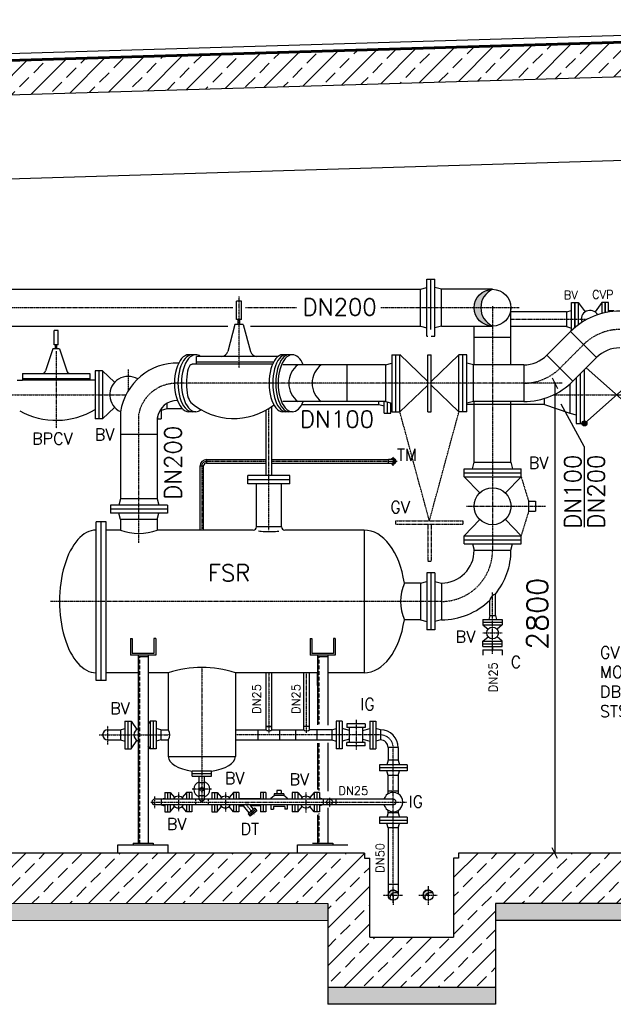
# Model space of a CAD drawing. Header units: millimetres. Extents: x -197187 to 241957296, y -45270 to 70505.
# Tile 104 of 116: x 74916 to 78452, y 8737 to 14603. Entities that reach past the tile are written whole.
import ezdxf
from ezdxf.enums import TextEntityAlignment as Align

# ---------------------------------------------------------------- set-up
doc = ezdxf.new("R2010")
doc.units = ezdxf.units.MM
doc.header["$LTSCALE"] = 0.5
for name, pattern in [('DASHDOT', [1, 0.5, -0.25, 0, -0.25]), ('DOT', [0.25, 0, -0.25]), ('HIDDEN', [0.375, 0.25, -0.125])]:
    doc.linetypes.add(name, pattern=pattern)
for name, color, linetype in [('21', 7, 'Continuous'), ('41', 7, 'Continuous'), ('45', 7, 'Continuous'), ('8', 7, 'Continuous'), ('BEMAßUNG', 7, 'Continuous'), ('Beschriftung', 7, 'Continuous'), ('P-MU025ENTL', 7, 'Continuous'), ('P-MU025ENTLÜ', 7, 'Continuous'), ('P-MU050ENTL', 7, 'Continuous'), ('P-MU100EINL', 7, 'Continuous'), ('P-MU150AUSL', 7, 'Continuous'), ('P-MU150EINL', 7, 'Continuous'), ('P-MU200EINL', 7, 'Continuous'), ('P-MU250AUSL', 7, 'Continuous')]:
    doc.layers.add(name, color=color, linetype=linetype)
doc.styles.add('ROMANS', font='ROMANS', dxfattribs={"height": 0.2})

msp = doc.modelspace()

# ---------------------------------------------------------------- hatches: boundary and pattern name
at = {"lineweight": 5}
h = msp.add_hatch(dxfattribs=at)
h.set_pattern_fill('ANSI33', color=256, scale=25)
h.set_pattern_definition([(45, (102977.92, 14314.77), (-112.2532, 112.2532), []), (45, (103090.18, 14314.77), (-112.2532, 112.2532), [79.375, -39.6875])])
h.paths.add_polyline_path([(81635.78, 14539.136), (81615.789, 14558.536), (70605.838, 14228.238), (70585.847, 14207.638), (70585.847, 14046.9), (70605.838, 14027.5), (70635.78, 14028.398), (70675.78, 14069.598), (70675.78, 14029.598), (81615.789, 14357.798), (81635.78, 14378.398)])
h = msp.add_hatch(dxfattribs=at)
h.set_pattern_fill('ANSI33', color=256, scale=25)
h.set_pattern_definition([(45, (102252.92, 11568.5), (-112.2532, 112.2532), []), (45, (102365.18, 11568.5), (-112.2532, 112.2532), [79.375, -39.6875])])
h.paths.add_polyline_path([(81485.78, 9636.898), (81235.78, 9636.898), (81235.78, 14316.398), (81255.771, 14336.998), (81295.753, 14338.197), (81295.453, 14348.188), (81425.507, 14352.09), (81425.807, 14342.099), (81465.789, 14343.298), (81485.78, 14323.898)])
h.paths.add_polyline_path([(81235.78, 9636.898), (81485.78, 9636.898), (81485.78, 9336.898), (77750.78, 9336.898), (77750.78, 8836.898), (76750.78, 8836.898), (76750.78, 9336.898), (70735.78, 9336.898), (70735.78, 14001.398), (70755.771, 14021.998), (70795.753, 14023.197), (70795.453, 14033.188), (70925.507, 14037.09), (70925.807, 14027.099), (70965.789, 14028.298), (70985.78, 14008.898), (70985.78, 9636.898), (76970.78, 9636.898), (76970.78, 9606.898), (77000.78, 9606.898), (77000.78, 9136.898), (77500.78, 9136.898), (77500.78, 9606.898), (77530.78, 9606.898), (77530.78, 9636.898)])
at = {"layer": 'Beschriftung', "lineweight": 5}
h = msp.add_hatch(dxfattribs=at)
h.set_pattern_fill('BETON_UNBEWEHRT', color=256, scale=200, angle=90, pattern_type=2)
h.set_pattern_definition([(135, (96877.923, 54498.937), (-35.35534, -35.35534), [25, -12.5])])
h.paths.add_polyline_path([(77750.78, 9336.898), (81635.78, 9336.898), (81635.78, 9236.898), (77750.78, 9236.898)])
h.paths.add_polyline_path([(76750.78, 8836.898), (77750.78, 8836.898), (77750.78, 8736.898), (76750.78, 8736.898)])
h.paths.add_polyline_path([(70585.78, 9336.898), (76750.78, 9336.898), (76750.78, 9236.898), (70585.78, 9236.898)])
at = {"layer": 'P-MU050ENTL', "linetype": 'Continuous', "ltscale": 10}
h = msp.add_hatch(color=256, dxfattribs=at)
h.paths.add_polyline_path([(77140.78, 9417.048), (77140.78, 9400.9, -0.23800733), (77167.93, 9400.008, 0.28780619)])
h.paths.add_polyline_path([(77140.78, 9400.9), (77140.78, 9417.048, 0.41421356), (77110.63, 9386.898), (77126.437, 9386.898, -0.1710683)])
h.paths.add_polyline_path([(77126.437, 9386.898), (77110.63, 9386.898, 0.27424639), (77126.322, 9360.441, -0.23109795)])
h.paths.add_polyline_path([(77348.78, 9417.048, 0.41421356), (77318.63, 9386.898), (77334.437, 9386.898, -0.1710683), (77348.78, 9400.9)])
h.paths.add_polyline_path([(77348.78, 9417.048), (77348.78, 9400.9, -0.23800733), (77375.93, 9400.008, 0.28780619)])
h.paths.add_polyline_path([(77334.437, 9386.898), (77318.63, 9386.898, 0.27424639), (77334.322, 9360.441, -0.23109795)])
at = {"layer": 'P-MU200EINL', "linetype": 'Continuous', "ltscale": 10}
h = msp.add_hatch(color=256, dxfattribs=at)
h.dxf.hatch_style = 1
h.paths.add_polyline_path([(77732.78, 12996.448, 0.41421356), (77623.23, 12886.898), (77662.825, 12886.898, -0.29205151)])
h.paths.add_polyline_path([(77662.825, 12886.898), (77623.23, 12886.898, 0.41421356), (77732.78, 12777.348, -0.29205151)])

# ---------------------------------------------------------------- linework, layer by layer
for p, q in [((81630.421, 14602.648), (70585.847, 14271.305)), ((70605.838, 14228.238), (81615.789, 14558.536)), ((80842.28, 14542.334), (70585.847, 14234.641)), ((70585.847, 14232.64), (80842.28, 14540.333)), ((70675.78, 14029.598), (81640.78, 14358.548)), ((70985.78, 13538.898), (81235.78, 13846.398)), ((76970.78, 9636.898), (70985.78, 9636.898)), ((76970.78, 9636.898), (76970.78, 9606.898)), ((81235.78, 9636.898), (77530.78, 9636.898)), ((77530.78, 9636.898), (77530.78, 9606.898)), ((77530.78, 9636.898), (77530.78, 9606.898)), ((76970.78, 9606.898), (77000.78, 9606.898)), ((77000.78, 9136.898), (77000.78, 9606.898)), ((77500.78, 9606.898), (77500.78, 9136.898)), ((77530.78, 9606.898), (77500.78, 9606.898)), ((77530.78, 9606.898), (77500.78, 9606.898)), ((76750.78, 9336.898), (76750.78, 8736.898)), ((81635.78, 9336.898), (77750.78, 9336.898)), ((77750.78, 9336.898), (77750.78, 8736.898)), ((81635.78, 9236.898), (77750.78, 9236.898)), ((77000.78, 9136.898), (77500.78, 9136.898)), ((77750.78, 8836.898), (76750.78, 8836.898)), ((77750.78, 8736.898), (76750.78, 8736.898))]:
    msp.add_line(p, q)
at = {"lineweight": 5}
for p, q in [((76750.78, 9336.898), (70585.78, 9336.898)), ((70585.78, 9236.898), (76750.78, 9236.898))]:
    msp.add_line(p, q, dxfattribs=at)
at = {"layer": '21', "linetype": 'Continuous', "ltscale": 10}
for p, q in [((77341.78, 12716.898), (77346.514, 12716.898)), ((75930.197, 12330.764), (75936.038, 12322.206)), ((75735.33, 12131.898), (75516.23, 12131.898)), ((76028.78, 11982.548), (76028.78, 11961.248)), ((75990.13, 11943.898), (76011.43, 11943.898))]:
    msp.add_line(p, q, dxfattribs=at)
at = {"layer": '21', "linetype": 'DASHDOT', "ltscale": 10}
msp.add_line((76000.78, 11943.898), (76000.78, 11561.898), dxfattribs=at)
at = {"layer": '41', "linetype": 'Continuous', "ltscale": 10}
for p, q in [((77556.514, 12606.898), (77532.514, 12606.898)), ((77580.514, 12606.898), (77556.514, 12606.898)), ((76028.78, 11982.548), (76383.93, 11982.548)), ((76417.63, 11982.548), (77112.78, 11982.548)), ((75990.13, 11561.898), (75990.13, 11943.898)), ((76011.43, 11561.898), (76011.43, 11943.898)), ((76028.78, 11961.248), (76383.93, 11961.248)), ((76417.63, 11961.248), (77112.78, 11961.248)), ((77675.28, 11030.305), (77675.28, 10998.305)), ((75575.78, 10916.898), (75575.78, 10816.898)), ((75575.78, 10916.898), (75585.78, 10916.898)), ((75585.78, 10916.898), (75585.78, 10826.898)), ((75725.78, 10916.898), (75715.78, 10916.898)), ((75715.78, 10916.898), (75715.78, 10826.898)), ((75725.78, 10916.898), (75725.78, 10816.898)), ((76645.78, 10916.898), (76645.78, 10816.898)), ((76645.78, 10916.898), (76655.78, 10916.898)), ((76655.78, 10916.898), (76655.78, 10826.898)), ((76795.78, 10916.898), (76785.78, 10916.898)), ((76785.78, 10916.898), (76785.78, 10826.898)), ((76795.78, 10916.898), (76795.78, 10816.898)), ((75725.78, 10816.898), (75575.78, 10816.898)), ((75715.78, 10826.898), (75585.78, 10826.898)), ((75620.78, 10816.898), (75620.78, 9696.898)), ((75680.78, 10806.898), (75620.78, 10806.898)), ((75680.78, 10816.898), (75680.78, 9696.898)), ((76795.78, 10816.898), (76645.78, 10816.898)), ((76785.78, 10826.898), (76655.78, 10826.898)), ((76690.78, 10816.898), (76690.78, 10401.501)), ((76750.78, 10806.898), (76690.78, 10806.898)), ((76750.78, 10816.898), (76750.78, 10399.26)), ((76690.78, 10636.898), (76690.78, 10711.898)), ((76690.78, 10291.689), (76690.78, 10016.037)), ((76750.78, 10293.93), (76750.78, 10005.952)), ((76017.876, 10127.898), (76058.28, 10127.898)), ((76020.904, 10095.898), (76058.28, 10095.898)), ((76022.418, 10111.898), (76058.28, 10111.898)), ((76058.28, 10095.898), (76058.28, 10127.898)), ((76799.78, 9958.748), (76799.78, 9925.048)), ((76690.78, 9864.764), (76690.78, 9696.898)), ((76750.78, 9907.344), (76750.78, 9696.898)), ((75500.78, 9686.898), (75800.78, 9686.898)), ((75500.78, 9636.898), (75500.78, 9686.898)), ((75590.78, 9696.898), (75710.78, 9696.898)), ((75590.78, 9696.898), (75590.78, 9686.898)), ((75710.78, 9696.898), (75710.78, 9686.898)), ((75800.78, 9636.898), (75800.78, 9686.898)), ((76570.78, 9686.898), (76870.78, 9686.898)), ((76570.78, 9636.898), (76570.78, 9686.898)), ((76660.78, 9696.898), (76780.78, 9696.898)), ((76780.78, 9696.898), (76780.78, 9686.898))]:
    msp.add_line(p, q, dxfattribs=at)
at = {"layer": '41', "linetype": 'DASHDOT', "ltscale": 10}
for p, q in [((76028.78, 11971.898), (76383.93, 11971.898)), ((76417.63, 11971.898), (77164.626, 11971.898)), ((77140.78, 11943.902), (77140.78, 11999.894)), ((75809.307, 10341.898), (75800.78, 10341.898))]:
    msp.add_line(p, q, dxfattribs=at)
at = {"layer": '41', "linetype": 'HIDDEN', "ltscale": 10}
for p, q in [((75628.78, 10806.898), (75628.78, 9696.898)), ((76698.78, 10806.898), (76698.78, 10405.983)), ((76698.78, 10291.689), (76698.78, 10011.554)), ((76698.78, 9873.728), (76698.78, 9696.898))]:
    msp.add_line(p, q, dxfattribs=at)
at = {"layer": '41', "linetype": 'Continuous', "ltscale": 10}
for centre, radius, start, end in [((76028.78, 11943.898), 38.65, 90, 180), ((76028.78, 11943.898), 17.35, 90, 180), ((77762.465, 11134.934), 47.458, 105.691625, 168.6834278)]:
    msp.add_arc(centre, radius, start, end, dxfattribs=at)
at = {"layer": '41', "linetype": 'DASHDOT', "ltscale": 10}
msp.add_arc((76028.78, 11943.898), 28, 90, 180, dxfattribs=at)
at = {"layer": '41', "linetype": 'Continuous', "ltscale": 10}
for centre, end_param in [((76400.78, 10372.048), 3.14159265), ((76624.78, 10372.048), 1.33111947)]:
    msp.add_ellipse(centre, major_axis=(-16.85, 0), ratio=0.30551929, start_param=0, end_param=end_param, dxfattribs=at)
at = {"layer": '45', "linetype": 'Continuous', "ltscale": 10}
for p, q in [((77112.78, 11961.248), (77112.78, 11982.548)), ((77140.78, 11982.548), (77112.78, 11982.548)), ((77112.78, 11961.248), (77140.78, 11961.248))]:
    msp.add_line(p, q, dxfattribs=at)
for radius, start, end in [(16.85, 219.2013438, 140.7986562), (10.65, 270, 90)]:
    msp.add_arc((77140.78, 11971.898), radius, start, end, dxfattribs=at)
at = {"layer": 'BEMAßUNG', "linetype": 'Continuous', "ltscale": 10}
for p, q in [((78088.557, 12468.148), (78119.807, 12405.648)), ((78104.182, 12436.898), (78104.182, 9636.898)), ((78119.807, 9605.648), (78088.557, 9668.148))]:
    msp.add_line(p, q, dxfattribs=at)
at = {"layer": 'P-MU025ENTL', "linetype": 'DASHDOT', "ltscale": 10}
for p, q in [((77732.78, 10825.744), (77732.78, 11189.789)), ((77675.28, 10949.305), (77790.28, 10949.305)), ((76000.78, 10743.114), (76000.78, 9941.898)), ((76400.78, 10711.898), (76400.78, 10352.744)), ((76624.78, 10354.847), (76624.78, 10711.898)), ((75719.78, 9905.549), (75719.78, 9975.863)), ((75860.78, 9999.398), (75860.78, 9887.853)), ((76057.462, 10017.898), (75944.098, 10017.898)), ((76140.78, 9999.398), (76140.78, 9884.398)), ((76620.78, 9999.398), (76620.78, 9879.789)), ((75697.489, 9941.898), (77221.036, 9941.898)), ((76313.326, 9868.742), (76261.951, 9929.969)), ((76761.78, 9967.053), (76761.78, 9912.296))]:
    msp.add_line(p, q, dxfattribs=at)
at = {"layer": 'P-MU025ENTL', "linetype": 'Continuous', "ltscale": 10}
for p, q in [((77749.63, 11052.305), (77749.63, 11180.624)), ((77715.93, 11052.305), (77715.93, 11143.869)), ((77675.28, 11030.305), (77790.28, 11030.305)), ((77715.93, 11052.305), (77710.035, 11030.305)), ((77715.93, 11052.305), (77749.63, 11052.305)), ((77749.63, 11052.305), (77755.525, 11030.305)), ((77790.28, 11030.305), (77790.28, 10998.305)), ((77675.28, 11014.305), (77790.28, 11014.305)), ((77675.28, 10998.305), (77790.28, 10998.305)), ((77675.28, 10998.305), (77706.141, 10972.006)), ((77790.28, 10998.305), (77759.419, 10972.006)), ((77675.28, 10900.305), (77706.141, 10926.604)), ((77790.28, 10900.305), (77759.419, 10926.604)), ((77675.28, 10868.305), (77675.28, 10900.305)), ((77675.28, 10900.305), (77790.28, 10900.305)), ((77675.28, 10884.305), (77790.28, 10884.305)), ((77675.28, 10868.305), (77790.28, 10868.305)), ((77732.78, 10868.305), (77732.78, 10848.305)), ((77790.28, 10868.305), (77790.28, 10900.305)), ((77675.28, 10848.305), (77790.28, 10848.305)), ((77675.28, 10848.305), (77675.28, 10816.305)), ((77790.28, 10848.305), (77790.28, 10816.305)), ((76383.93, 10372.048), (76383.93, 10711.898)), ((76417.63, 10372.048), (76417.63, 10711.898)), ((76607.93, 10372.048), (76607.93, 10711.898)), ((76641.63, 10372.048), (76641.63, 10711.898)), ((76417.63, 10392.898), (76383.93, 10392.898)), ((76383.93, 10392.898), (76417.63, 10392.898)), ((76641.63, 10392.898), (76607.93, 10392.898)), ((75943.28, 10095.898), (76058.28, 10095.898)), ((75983.93, 9958.748), (75983.93, 10095.898)), ((76017.63, 9958.748), (76017.63, 10095.898)), ((76017.63, 10055.898), (75983.93, 10055.898)), ((75779.78, 9999.398), (75811.78, 9999.398)), ((75779.78, 9999.398), (75779.78, 9958.748)), ((75795.78, 9999.398), (75795.78, 9958.748)), ((75811.78, 9999.398), (75838.079, 9968.537)), ((75811.78, 9999.398), (75811.78, 9958.748)), ((75909.78, 9999.398), (75883.481, 9968.537)), ((75941.78, 9999.398), (75909.78, 9999.398)), ((75909.78, 9999.398), (75909.78, 9958.748)), ((75925.78, 9999.398), (75925.78, 9958.748)), ((75941.78, 9999.398), (75941.78, 9958.748)), ((75983.93, 9979.898), (76017.63, 9979.898)), ((76059.78, 9999.398), (76091.78, 9999.398)), ((76059.78, 9999.398), (76059.78, 9958.748)), ((76075.78, 9999.398), (76075.78, 9958.748)), ((76091.78, 9999.398), (76118.079, 9968.537)), ((76091.78, 9999.398), (76091.78, 9958.748)), ((76189.78, 9999.398), (76163.481, 9968.537)), ((76221.78, 9999.398), (76189.78, 9999.398)), ((76189.78, 9999.398), (76189.78, 9958.748)), ((76205.78, 9999.398), (76205.78, 9958.748)), ((76221.78, 9999.398), (76221.78, 9958.748)), ((76381.78, 9999.398), (76349.78, 9999.398)), ((76349.78, 9999.398), (76349.78, 9958.748)), ((76365.78, 9999.398), (76365.78, 9958.748)), ((76381.78, 9999.398), (76381.78, 9958.748)), ((76411.78, 9964.398), (76432.652, 9980.27)), ((76488.908, 9990.27), (76432.652, 9990.27)), ((76432.652, 9990.27), (76432.652, 9980.27)), ((76488.908, 9980.27), (76432.652, 9980.27)), ((76473.908, 10010.27), (76447.652, 10010.27)), ((76447.652, 10010.27), (76447.652, 9990.27)), ((76473.908, 10010.27), (76473.908, 9990.27)), ((76488.908, 9990.27), (76488.908, 9980.27)), ((76509.78, 9964.398), (76488.908, 9980.27)), ((76571.78, 9999.398), (76539.78, 9999.398)), ((76539.78, 9999.398), (76539.78, 9958.748)), ((76555.78, 9999.398), (76555.78, 9958.748)), ((76571.78, 9999.398), (76598.079, 9968.537)), ((76571.78, 9999.398), (76571.78, 9958.748)), ((76669.78, 9999.398), (76643.481, 9968.537)), ((76701.78, 9999.398), (76669.78, 9999.398)), ((76669.78, 9999.398), (76669.78, 9958.748)), ((76685.78, 9999.398), (76685.78, 9958.748)), ((76701.78, 9999.398), (76701.78, 9958.748)), ((77140.78, 9958.748), (75719.78, 9958.748)), ((77140.78, 9925.048), (75719.78, 9925.048)), ((75757.78, 9958.748), (75779.78, 9964.643)), ((75757.78, 9958.748), (75757.78, 9925.048)), ((75757.78, 9925.048), (75779.78, 9919.153)), ((75779.78, 9925.048), (75779.78, 9884.398)), ((75795.78, 9925.048), (75795.78, 9884.398)), ((75811.78, 9925.048), (75811.78, 9884.398)), ((75811.78, 9884.398), (75838.079, 9915.259)), ((75909.78, 9884.398), (75883.481, 9915.259)), ((75909.78, 9925.048), (75909.78, 9884.398)), ((75925.78, 9925.048), (75925.78, 9884.398)), ((75941.78, 9925.048), (75941.78, 9884.398)), ((76059.78, 9925.048), (76059.78, 9884.398)), ((76075.78, 9925.048), (76075.78, 9884.398)), ((76091.78, 9925.048), (76091.78, 9884.398)), ((76091.78, 9884.398), (76118.079, 9915.259)), ((76189.78, 9884.398), (76163.481, 9915.259)), ((76189.78, 9925.048), (76189.78, 9884.398)), ((76205.78, 9925.048), (76205.78, 9884.398)), ((76221.78, 9963.748), (76349.78, 9963.748)), ((76221.78, 9925.048), (76221.78, 9884.398)), ((76221.78, 9920.048), (76248.279, 9920.048)), ((76283.56, 9878.002), (76248.279, 9920.048)), ((76349.78, 9920.048), (76292.271, 9920.048)), ((76309.375, 9899.664), (76292.271, 9920.048)), ((76349.78, 9925.048), (76349.78, 9884.398)), ((76365.78, 9925.048), (76365.78, 9884.398)), ((76381.78, 9925.048), (76381.78, 9884.398)), ((76411.78, 9964.398), (76411.78, 9958.748)), ((76411.78, 9925.048), (76411.78, 9899.398)), ((76494.78, 9914.398), (76426.78, 9914.398)), ((76426.78, 9914.398), (76426.78, 9899.398)), ((76494.78, 9914.398), (76494.78, 9899.398)), ((76509.78, 9964.398), (76509.78, 9958.748)), ((76509.78, 9925.048), (76509.78, 9899.398)), ((76539.78, 9925.048), (76539.78, 9884.398)), ((76555.78, 9925.048), (76555.78, 9884.398)), ((76571.78, 9925.048), (76571.78, 9884.398)), ((76571.78, 9884.398), (76598.079, 9915.259)), ((76669.78, 9884.398), (76643.481, 9915.259)), ((76669.78, 9925.048), (76669.78, 9884.398)), ((76685.78, 9925.048), (76685.78, 9884.398)), ((76723.78, 9958.748), (76701.78, 9964.643)), ((76723.78, 9925.048), (76701.78, 9919.153)), ((76701.78, 9925.048), (76701.78, 9884.398)), ((76723.78, 9958.748), (76723.78, 9925.048)), ((75779.78, 9884.398), (75811.78, 9884.398)), ((75941.78, 9884.398), (75909.78, 9884.398)), ((76059.78, 9884.398), (76091.78, 9884.398)), ((76221.78, 9884.398), (76189.78, 9884.398)), ((76316.268, 9905.448), (76276.667, 9872.219)), ((76276.667, 9872.219), (76289.523, 9856.898)), ((76322.696, 9897.787), (76283.095, 9864.558)), ((76329.124, 9890.127), (76289.523, 9856.898)), ((76316.268, 9905.448), (76329.124, 9890.127)), ((76381.78, 9884.398), (76349.78, 9884.398)), ((76411.78, 9899.398), (76426.78, 9899.398)), ((76509.78, 9899.398), (76494.78, 9899.398)), ((76571.78, 9884.398), (76539.78, 9884.398)), ((76701.78, 9884.398), (76669.78, 9884.398))]:
    msp.add_line(p, q, dxfattribs=at)
msp.add_circle((77732.78, 10949.305), 35, dxfattribs=at)
at = {"layer": 'P-MU025ENTL', "linetype": 'DASHDOT', "ltscale": 10}
msp.add_circle((76761.78, 9941.898), 16.85, dxfattribs=at)
at = {"layer": 'P-MU025ENTL', "linetype": 'Continuous', "ltscale": 10}
for centre, radius, start, end in [((76000.78, 10017.898), 47.5, 110.7773169, 249.2226831), ((76000.78, 10017.898), 47.5, 290.7773169, 69.2226831), ((75860.78, 9941.898), 35, 28.7787472, 151.2212528), ((76140.78, 9941.898), 35, 28.7787472, 151.2212528), ((76620.78, 9941.898), 35, 28.7787472, 151.2212528), ((77140.868, 9941.898), 57.5, 90.0877861, 162.9597472), ((77140.868, 9941.898), 57.5, 269.9122139, 90.0877861), ((75719.78, 9941.898), 16.85, 90, 270), ((75860.78, 9941.898), 35, 208.7787472, 331.2212528), ((76140.78, 9941.898), 35, 208.7787472, 331.2212528), ((76620.78, 9941.898), 35, 205.8048694, 319.6540611), ((77140.868, 9941.898), 57.5, 197.0402528, 269.9122139), ((77140.78, 9941.898), 16.85, 270, 90)]:
    msp.add_arc(centre, radius, start, end, dxfattribs=at)
msp.add_ellipse((76270.275, 9920.048), major_axis=(-21.996, 0), ratio=0.33834032, start_param=3.14159265, end_param=6.28318531, dxfattribs=at)
at = {"layer": 'P-MU025ENTLÜ', "linetype": 'Continuous', "ltscale": 10}
for p, q in [((76383.93, 11886.898), (76383.93, 12277.112)), ((76417.63, 11886.898), (76417.63, 12298.212))]:
    msp.add_line(p, q, dxfattribs=at)
at = {"layer": 'P-MU050ENTL', "linetype": 'DASHDOT', "ltscale": 10}
for p, q in [((75439.78, 10284.299), (75439.78, 10395.93)), ((75439.78, 10284.299), (75439.78, 10395.93)), ((76919.78, 10430.988), (76919.78, 10252.808)), ((75388.32, 10341.898), (75800.78, 10341.898)), ((77064.78, 10341.898), (76200.78, 10341.898)), ((77140.78, 9340.846), (77140.78, 10265.898)), ((77081.053, 9386.898), (77197.328, 9386.898)), ((77140.78, 9386.898), (77140.78, 9330.33)), ((77292.749, 9386.898), (77403.337, 9386.898)), ((77348.78, 9440.052), (77348.78, 9330.33))]:
    msp.add_line(p, q, dxfattribs=at)
at = {"layer": 'P-MU050ENTL', "linetype": 'Continuous', "ltscale": 10}
for p, q in [((75542.78, 10424.398), (75542.78, 10259.398)), ((75542.78, 10424.398), (75578.78, 10424.398)), ((75542.78, 10424.398), (75542.78, 10372.048)), ((75542.78, 10424.398), (75578.78, 10424.398)), ((75560.78, 10424.398), (75560.78, 10259.398)), ((75560.78, 10424.398), (75560.78, 10372.048)), ((75578.78, 10424.398), (75578.78, 10259.398)), ((75578.78, 10424.398), (75613.043, 10374.807)), ((75578.78, 10424.398), (75578.78, 10372.048)), ((75578.78, 10424.398), (75613.043, 10374.807)), ((75692.78, 10424.398), (75680.78, 10407.029)), ((75692.78, 10424.398), (75680.78, 10407.029)), ((75728.78, 10424.398), (75692.78, 10424.398)), ((75692.78, 10424.398), (75692.78, 10259.398)), ((75728.78, 10424.398), (75692.78, 10424.398)), ((75692.78, 10424.398), (75692.78, 10372.048)), ((75710.78, 10424.398), (75710.78, 10259.398)), ((75710.78, 10424.398), (75710.78, 10372.048)), ((75728.78, 10424.398), (75728.78, 10259.398)), ((75728.78, 10424.398), (75728.78, 10372.048)), ((76837.78, 10424.398), (76801.78, 10424.398)), ((76801.78, 10424.398), (76801.78, 10259.398)), ((76819.78, 10424.398), (76819.78, 10259.398)), ((76837.78, 10424.398), (76837.78, 10259.398)), ((76974.78, 10406.898), (76864.78, 10406.898)), ((76864.78, 10406.898), (76864.78, 10386.898)), ((76974.78, 10386.898), (76864.78, 10386.898)), ((76879.78, 10296.898), (76879.78, 10386.898)), ((76959.78, 10296.898), (76959.78, 10386.898)), ((76974.78, 10406.898), (76974.78, 10386.898)), ((77001.78, 10424.398), (77001.78, 10259.398)), ((77001.78, 10424.398), (77037.78, 10424.398)), ((77019.78, 10424.398), (77019.78, 10259.398)), ((77037.78, 10424.398), (77037.78, 10259.398)), ((75439.78, 10372.048), (75515.78, 10372.048)), ((75515.78, 10372.048), (75542.78, 10379.283)), ((75515.78, 10372.048), (75542.78, 10379.283)), ((75515.78, 10372.048), (75515.78, 10311.748)), ((75755.78, 10372.048), (75728.78, 10379.283)), ((75755.78, 10372.048), (75728.78, 10379.283)), ((75755.78, 10372.048), (75800.78, 10372.048)), ((75755.78, 10372.048), (75800.78, 10372.048)), ((75755.78, 10372.048), (75755.78, 10311.748)), ((76200.78, 10372.048), (76383.93, 10372.048)), ((76200.78, 10372.048), (76383.93, 10372.048)), ((76336.78, 10311.748), (76336.78, 10372.048)), ((76336.78, 10311.748), (76336.78, 10372.048)), ((76417.63, 10372.048), (76607.93, 10372.048)), ((76417.63, 10372.048), (76607.93, 10372.048)), ((76464.78, 10311.748), (76464.78, 10372.048)), ((76464.78, 10311.748), (76464.78, 10372.048)), ((76560.78, 10311.748), (76560.78, 10372.048)), ((76560.78, 10311.748), (76560.78, 10372.048)), ((76714.538, 10372.048), (76641.63, 10372.048)), ((76774.78, 10372.048), (76680.78, 10372.048)), ((76688.78, 10311.748), (76688.78, 10372.048)), ((76688.78, 10311.748), (76688.78, 10372.048)), ((76774.78, 10372.048), (76801.78, 10379.283)), ((76774.78, 10372.048), (76774.78, 10311.748)), ((76879.78, 10368.029), (76837.78, 10379.283)), ((76959.78, 10368.029), (77001.78, 10379.283)), ((77064.78, 10372.048), (77037.78, 10379.283)), ((77064.78, 10372.048), (77064.78, 10311.748)), ((75439.78, 10311.748), (75515.78, 10311.748)), ((75515.78, 10311.748), (75542.78, 10304.513)), ((75515.78, 10311.748), (75542.78, 10304.513)), ((75578.78, 10259.398), (75613.043, 10308.989)), ((75578.78, 10259.398), (75613.043, 10308.989)), ((75692.78, 10259.398), (75680.78, 10276.766)), ((75692.78, 10259.398), (75680.78, 10276.766)), ((75755.78, 10311.748), (75728.78, 10304.513)), ((75755.78, 10311.748), (75728.78, 10304.513)), ((75755.78, 10311.748), (75800.78, 10311.748)), ((76200.78, 10311.748), (76620.78, 10311.748)), ((76200.78, 10311.748), (76735.893, 10311.748)), ((76680.78, 10311.748), (76774.78, 10311.748)), ((76774.78, 10311.748), (76801.78, 10304.513)), ((76879.78, 10315.767), (76837.78, 10304.513)), ((76974.78, 10296.898), (76864.78, 10296.898)), ((76864.78, 10276.898), (76864.78, 10296.898)), ((76974.78, 10276.898), (76864.78, 10276.898)), ((76959.78, 10296.898), (76879.78, 10296.898)), ((76959.78, 10315.767), (77001.78, 10304.513)), ((76974.78, 10276.898), (76974.78, 10296.898)), ((77064.78, 10311.748), (77037.78, 10304.513)), ((77170.93, 10265.898), (77110.63, 10265.898)), ((77110.63, 10265.898), (77110.63, 10190.898)), ((77170.93, 10265.898), (77170.93, 10190.898)), ((75542.78, 10259.398), (75578.78, 10259.398)), ((75542.78, 10259.398), (75578.78, 10259.398)), ((75728.78, 10259.398), (75692.78, 10259.398)), ((75728.78, 10259.398), (75692.78, 10259.398)), ((76837.78, 10259.398), (76801.78, 10259.398)), ((77001.78, 10259.398), (77037.78, 10259.398)), ((77223.28, 10163.898), (77058.28, 10163.898)), ((77058.28, 10163.898), (77058.28, 10127.898)), ((77110.63, 10190.898), (77103.395, 10163.898)), ((77170.93, 10190.898), (77110.63, 10190.898)), ((77170.93, 10190.898), (77178.165, 10163.898)), ((77223.28, 10163.898), (77223.28, 10127.898)), ((77223.28, 10145.898), (77058.28, 10145.898)), ((77223.28, 10127.898), (77058.28, 10127.898)), ((77110.63, 10100.898), (77103.395, 10127.898)), ((77170.93, 10100.898), (77110.63, 10100.898)), ((77110.63, 9990.805), (77110.63, 10100.898)), ((77170.93, 10100.898), (77178.165, 10127.898)), ((77170.93, 10100.898), (77170.93, 9990.913)), ((77170.93, 10005.898), (77110.63, 10005.898)), ((77110.63, 9877.898), (77103.395, 9850.898)), ((77110.63, 9877.898), (77110.63, 9892.991)), ((77170.93, 9877.898), (77110.63, 9877.898)), ((77170.93, 9892.882), (77170.93, 9877.898)), ((77170.93, 9877.898), (77178.165, 9850.898)), ((77223.28, 9850.898), (77058.28, 9850.898)), ((77058.28, 9850.898), (77058.28, 9814.898)), ((77223.28, 9832.898), (77058.28, 9832.898)), ((77223.28, 9814.898), (77058.28, 9814.898)), ((77110.63, 9787.898), (77103.395, 9814.898)), ((77170.93, 9787.898), (77178.165, 9814.898)), ((77223.28, 9850.898), (77223.28, 9814.898)), ((77110.63, 9787.898), (77110.63, 9386.898)), ((77170.93, 9787.898), (77110.63, 9787.898)), ((77170.93, 9450.898), (77110.63, 9450.898))]:
    msp.add_line(p, q, dxfattribs=at)
at = {"layer": 'P-MU050ENTL'}
msp.add_line((77170.93, 9787.898), (77170.93, 9386.898), dxfattribs=at)
at = {"layer": 'P-MU050ENTL', "linetype": 'Continuous', "ltscale": 10}
for points in [[(77167.93, 9400.008, 1.37095256), (77126.322, 9360.441, -0.72941984), (77167.93, 9400.008)], [(77375.93, 9400.008, 1.37095256), (77334.322, 9360.441, -0.72941984), (77375.93, 9400.008)]]:
    msp.add_lwpolyline(points, format="xyb", dxfattribs=at)
for centre in [(77140.78, 9386.898), (77348.78, 9386.898)]:
    msp.add_circle(centre, 30.15, dxfattribs=at)
for centre, radius, start, end in [((75439.78, 10341.898), 30.15, 90, 270), ((75439.78, 10341.898), 30.15, 90, 270), ((75635.78, 10341.898), 40, 112.0243139, 180), ((75635.78, 10341.898), 40, 180, 247.9756861), ((75635.78, 10341.898), 40, 112.0243139, 131.0837333), ((75751.742, 10341.898), 57.565, 328.4154472, 31.58455), ((77064.78, 10265.898), 106.15, 0, 90), ((75635.78, 10341.898), 40, 228.9162667, 247.9756861), ((77064.78, 10265.898), 45.85, 0, 90)]:
    msp.add_arc(centre, radius, start, end, dxfattribs=at)
at = {"layer": 'P-MU050ENTL', "linetype": 'DASHDOT', "ltscale": 10}
msp.add_arc((77064.78, 10265.898), 76, 0, 90, dxfattribs=at)
at = {"layer": 'P-MU050ENTL', "linetype": 'Continuous', "ltscale": 10}
for centre, major_axis, start_param, end_param in [((76400.78, 10372.048), (16.85, 0), 3.14159265, 6.28318531), ((76624.78, 10372.048), (-16.85, 0), 0, 3.14159265)]:
    msp.add_ellipse(centre, major_axis=major_axis, ratio=0.30551929, start_param=start_param, end_param=end_param, dxfattribs=at)
at = {"layer": 'P-MU100EINL', "linetype": 'Continuous', "ltscale": 10}
for p, q in [((77055.144, 12310.748), (77055.144, 12327.348)), ((77087.144, 12257.898), (77087.144, 12327.348)), ((77107.144, 12257.898), (77107.144, 12323.964)), ((77127.144, 12257.898), (77127.144, 12318.605)), ((76597.281, 12310.748), (77055.144, 12310.748)), ((77055.144, 12310.748), (77087.144, 12302.173)), ((77132.514, 12298.898), (77127.144, 12298.898)), ((77087.144, 12257.898), (77127.144, 12257.898))]:
    msp.add_line(p, q, dxfattribs=at)
at = {"layer": 'P-MU150AUSL', "linetype": 'DASHDOT', "ltscale": 10}
for q in [(77180.514, 12266.898), (77532.514, 12266.898)]:
    msp.add_line((77356.514, 11616.898), q, dxfattribs=at)
at = {"layer": 'P-MU150EINL', "linetype": 'DASHDOT', "ltscale": 10}
for p, q in [((75132.78, 12627.348), (75132.78, 12169.621)), ((75561.78, 12519.006), (75561.78, 12390.861)), ((73220.302, 12367.898), (75549.117, 12367.898)), ((78097.332, 12367.898), (79221.361, 12367.898))]:
    msp.add_line(p, q, dxfattribs=at)
at = {"layer": 'P-MU150EINL', "linetype": 'Continuous', "ltscale": 10}
for p, q in [((74932.78, 12495.398), (74932.78, 12457.398)), ((74932.78, 12495.398), (75332.78, 12495.398)), ((75332.78, 12495.398), (75332.78, 12457.398)), ((75364.78, 12510.398), (75364.78, 12225.398)), ((74900.78, 12455.398), (74930.78, 12455.398)), ((74932.78, 12465.398), (75332.78, 12465.398)), ((74932.78, 12457.898), (75364.78, 12457.898)), ((75758.78, 12285.382), (75758.78, 12225.398)), ((75791.78, 12283.748), (75758.78, 12274.906)), ((75791.78, 12316.296), (75791.78, 12283.748)), ((75885.931, 12283.748), (75791.78, 12283.748)), ((78278.406, 12060.07), (78141.383, 12311.878)), ((75735.33, 12225.398), (75758.78, 12225.398)), ((75736.78, 12236.735), (75736.78, 12225.398)), ((78278.406, 12060.07), (78278.406, 11579.986))]:
    msp.add_line(p, q, dxfattribs=at)
for centre, radius, start, end in [((74930.78, 12457.398), 2, 270, 0), ((75132.78, 12665.388), 449.49, 241.1090556, 301.0736944)]:
    msp.add_arc(centre, radius, start, end, dxfattribs=at)
at = {"layer": 'P-MU200EINL', "linetype": 'Continuous', "ltscale": 10}
for p, q in [((77341.78, 13056.898), (77389.78, 13056.898)), ((77341.78, 12716.898), (77341.78, 13056.898)), ((77365.78, 12756.898), (77365.78, 13056.898)), ((77389.78, 12716.898), (77389.78, 13056.898)), ((73280.78, 12996.448), (77303.78, 12996.448)), ((77303.78, 12996.448), (77341.78, 13006.63)), ((77303.78, 12777.348), (77303.78, 12996.448)), ((77303.78, 12777.348), (77303.78, 12996.448)), ((77427.78, 12996.448), (77389.78, 13006.63)), ((77732.78, 12996.448), (77427.78, 12996.448)), ((77427.78, 12777.348), (77427.78, 12996.448)), ((76237.904, 12925.898), (76207.904, 12925.898)), ((76207.904, 12815.898), (76207.904, 12925.898)), ((76237.904, 12815.898), (76237.904, 12925.898)), ((77842.33, 12546.448), (77842.33, 12886.898)), ((76237.904, 12815.898), (76207.904, 12815.898)), ((76217.904, 12785.898), (76217.904, 12815.898)), ((76227.904, 12785.898), (76227.904, 12815.898)), ((73280.78, 12777.348), (76155.421, 12777.348)), ((75144.424, 12750.801), (75121.135, 12750.801)), ((75121.135, 12665.408), (75121.135, 12750.801)), ((75144.424, 12665.408), (75144.424, 12750.801)), ((76197.904, 12785.898), (76155.206, 12626.545)), ((76247.904, 12785.898), (76197.904, 12785.898)), ((76247.904, 12785.898), (76290.603, 12626.545)), ((76290.388, 12777.348), (77303.78, 12777.348)), ((77303.78, 12777.348), (77341.78, 12767.166)), ((77427.78, 12777.348), (77389.78, 12767.166)), ((77427.78, 12777.348), (77732.78, 12777.348)), ((77623.23, 12546.448), (77623.23, 12777.348)), ((77366.514, 12716.898), (77389.78, 12716.898)), ((77842.33, 12708.898), (77623.23, 12708.898)), ((75113.372, 12642.119), (75069.55, 12510.221)), ((75152.187, 12642.119), (75113.372, 12642.119)), ((75144.424, 12665.408), (75121.135, 12665.408)), ((75128.898, 12642.119), (75128.898, 12665.408)), ((75136.661, 12642.119), (75136.661, 12665.408)), ((75152.187, 12642.119), (75196.01, 12510.221)), ((75964.396, 12606.898), (75922.827, 12606.898)), ((75968.904, 12549.898), (75968.904, 12596.898)), ((76454.379, 12596.898), (75968.904, 12596.898)), ((76427.191, 12561.898), (75968.904, 12561.898)), ((76540.303, 12606.898), (76481.413, 12606.898)), ((77094.514, 12546.448), (77132.514, 12556.63)), ((77132.514, 12606.898), (77132.514, 12266.898)), ((77132.514, 12606.898), (77180.514, 12606.898)), ((77156.514, 12266.898), (77156.514, 12606.898)), ((77179.486, 12607.885), (77346.514, 12447.486)), ((77180.514, 12266.898), (77180.514, 12606.898)), ((77346.514, 12266.898), (77346.514, 12606.898)), ((77346.514, 12606.898), (77366.514, 12606.898)), ((77366.514, 12266.898), (77366.514, 12606.898)), ((77366.514, 12447.486), (77532.514, 12606.898)), ((77532.514, 12266.898), (77532.514, 12606.898)), ((77556.514, 12266.898), (77556.514, 12606.898)), ((77580.514, 12266.898), (77580.514, 12606.898)), ((77618.514, 12546.448), (77580.514, 12556.63)), ((76421.643, 12549.898), (75940.56, 12549.898)), ((77094.514, 12546.448), (76483.212, 12546.448)), ((76864.514, 12546.448), (76864.514, 12327.348)), ((77094.514, 12546.448), (77094.514, 12327.348)), ((77618.514, 12327.348), (77618.514, 12546.448)), ((77918.514, 12546.448), (77618.514, 12546.448)), ((77346.514, 12426.31), (77180.514, 12266.898)), ((77532.514, 12266.898), (77366.514, 12426.31)), ((77094.514, 12327.348), (76483.212, 12327.348)), ((77094.514, 12327.348), (77132.514, 12317.166)), ((77618.514, 12327.348), (77580.514, 12317.166)), ((77918.802, 12327.348), (77618.514, 12327.348)), ((77623.23, 11965.898), (77623.23, 12327.348)), ((77842.33, 11965.898), (77842.33, 12327.348)), ((75516.23, 12266.898), (75516.23, 11748.898)), ((75964.396, 12266.898), (75922.827, 12266.898)), ((76540.303, 12266.898), (76481.413, 12266.898)), ((77132.514, 12266.898), (77156.514, 12266.898)), ((77156.514, 12266.898), (77180.514, 12266.898)), ((77346.514, 12266.898), (77366.514, 12266.898)), ((77556.514, 12266.898), (77532.514, 12266.898)), ((77580.514, 12266.898), (77556.514, 12266.898)), ((75735.33, 12229.247), (75735.33, 11748.898)), ((77562.78, 11927.898), (77902.78, 11927.898)), ((77562.78, 11879.898), (77562.78, 11927.898)), ((77613.048, 11927.898), (77623.23, 11965.898)), ((77623.23, 11965.898), (77842.33, 11965.898)), ((77842.33, 11965.898), (77852.512, 11927.898)), ((77902.78, 11879.898), (77902.78, 11927.898)), ((76275.78, 11836.898), (76275.78, 11886.898)), ((76525.78, 11886.898), (76275.78, 11886.898)), ((76525.78, 11861.898), (76275.78, 11861.898)), ((76525.78, 11836.898), (76525.78, 11886.898)), ((77562.78, 11903.898), (77902.78, 11903.898)), ((77562.78, 11879.898), (77902.78, 11879.898)), ((77562.78, 11879.898), (77656.359, 11783.017)), ((77902.78, 11879.898), (77809.201, 11783.017)), ((76525.78, 11836.898), (76275.78, 11836.898)), ((76325.78, 11581.898), (76325.78, 11836.898)), ((76475.78, 11581.898), (76475.78, 11836.898)), ((75516.23, 11748.898), (75506.048, 11710.898)), ((75735.33, 11748.898), (75516.23, 11748.898)), ((75735.33, 11748.898), (75745.512, 11710.898)), ((77947.78, 11733.898), (77947.78, 11673.898)), ((77947.78, 11733.898), (77987.78, 11733.898)), ((77987.78, 11733.898), (77987.78, 11673.898)), ((75455.78, 11710.898), (75455.78, 11662.898)), ((75795.78, 11710.898), (75455.78, 11710.898)), ((75795.78, 11686.898), (75455.78, 11686.898)), ((75795.78, 11710.898), (75795.78, 11662.898)), ((77947.78, 11673.898), (77987.78, 11673.898)), ((75795.78, 11662.898), (75455.78, 11662.898)), ((75516.23, 11624.898), (75506.048, 11662.898)), ((75516.23, 11624.898), (75516.23, 11561.898)), ((75735.33, 11624.898), (75516.23, 11624.898)), ((75735.33, 11624.898), (75745.512, 11662.898)), ((75735.33, 11624.898), (75735.33, 11561.898)), ((77156.514, 11596.898), (77156.514, 11616.898)), ((77556.514, 11616.898), (77556.514, 11596.898)), ((77656.359, 11624.779), (77562.78, 11527.898)), ((77809.201, 11624.779), (77902.78, 11527.898)), ((75370.78, 10665.921), (75370.78, 11611.898)), ((75430.78, 11611.898), (75370.78, 11611.898)), ((75400.78, 10665.921), (75400.78, 11611.898)), ((75430.78, 10665.921), (75430.78, 11611.898)), ((75516.23, 11561.898), (75430.78, 11561.898)), ((76305.78, 11561.898), (75735.33, 11561.898)), ((76475.78, 11581.898), (76325.78, 11581.898)), ((76505.78, 11561.898), (76495.78, 11561.898)), ((76967.78, 11561.898), (76495.78, 11561.898)), ((76967.78, 11561.898), (76967.78, 10711.898)), ((77562.78, 11479.898), (77562.78, 11527.898)), ((77562.78, 11527.898), (77902.78, 11527.898)), ((77562.78, 11503.898), (77902.78, 11503.898)), ((77902.78, 11479.898), (77902.78, 11527.898)), ((77562.78, 11479.898), (77902.78, 11479.898)), ((77613.048, 11479.898), (77623.23, 11441.898)), ((77623.23, 11441.898), (77842.33, 11441.898)), ((77842.33, 11441.898), (77852.512, 11479.898)), ((77346.514, 11376.898), (77366.514, 11376.898)), ((77389.78, 11306.898), (77341.78, 11306.898)), ((77341.78, 11306.898), (77341.78, 10966.898)), ((77365.78, 11306.898), (77365.78, 10966.898)), ((77389.78, 11306.898), (77389.78, 10966.898)), ((77303.78, 11246.448), (77207.399, 11246.448)), ((77303.78, 11246.448), (77341.78, 11256.63)), ((77303.78, 11246.448), (77303.78, 11027.348)), ((77389.78, 11256.63), (77427.78, 11246.448)), ((77427.78, 11246.448), (77427.78, 11027.348)), ((77303.78, 11027.348), (77207.399, 11027.348)), ((77303.78, 11027.348), (77341.78, 11017.166)), ((77427.78, 11027.348), (77389.78, 11017.166)), ((77389.78, 10966.898), (77341.78, 10966.898)), ((75620.78, 10711.898), (75430.78, 10711.898)), ((75800.78, 10711.898), (75680.78, 10711.898)), ((75800.78, 10711.898), (75800.78, 10372.048)), ((76690.78, 10711.898), (76200.78, 10711.898)), ((76200.78, 10711.898), (76200.78, 10212.898)), ((76967.78, 10711.898), (76750.78, 10711.898)), ((75430.78, 10665.921), (75370.78, 10665.921)), ((75800.78, 10311.748), (75800.78, 10212.898)), ((75800.78, 10212.898), (76200.78, 10212.898)), ((75943.28, 10095.898), (75943.28, 10127.898)), ((75943.28, 10127.898), (76058.28, 10127.898)), ((75943.28, 10111.898), (76058.28, 10111.898)), ((76058.28, 10095.898), (76058.28, 10127.898))]:
    msp.add_line(p, q, dxfattribs=at)
at = {"layer": 'P-MU200EINL', "linetype": 'DASHDOT', "ltscale": 10}
for p, q in [((76222.904, 12528.626), (76222.904, 12954.872)), ((76184.775, 12886.898), (72199.142, 12886.898)), ((76564.356, 12886.898), (76261.034, 12886.898)), ((77891.713, 12886.898), (77066.447, 12886.898)), ((77732.78, 12896.747), (77732.78, 11441.898)), ((77842.33, 12818.398), (78297.382, 12818.398)), ((78134.182, 12526.23), (78275.603, 12667.652)), ((78148.11, 12436.898), (75858.404, 12436.898)), ((76400.78, 11561.898), (76400.78, 12287.08)), ((75625.78, 11485.845), (75625.78, 12257.148)), ((77902.78, 11879.898), (77947.78, 11733.898)), ((77576.849, 11703.898), (78047.638, 11703.898)), ((77947.78, 11673.898), (77902.78, 11527.898)), ((77156.514, 11616.898), (77556.514, 11616.898)), ((77156.514, 11596.898), (77556.514, 11596.898)), ((77346.514, 11596.898), (77346.514, 11376.898)), ((77366.514, 11596.898), (77366.514, 11376.898)), ((77427.78, 11136.898), (75097.382, 11136.898))]:
    msp.add_line(p, q, dxfattribs=at)
at = {"layer": 'P-MU200EINL'}
for p, q in [((78243.78, 12918.398), (78283.673, 12861.408)), ((78383.78, 12918.398), (78343.887, 12861.408)), ((78173.78, 12862.848), (77842.33, 12862.848)), ((78173.78, 12862.848), (78203.78, 12870.898)), ((78173.78, 12862.848), (78173.78, 12773.948)), ((78423.78, 12870.898), (78456.28, 12870.898)), ((78173.78, 12773.948), (77842.33, 12773.948)), ((78056.718, 12603.694), (78198.14, 12745.115)), ((78173.78, 12773.948), (78203.78, 12765.898)), ((78198.14, 12745.115), (78353.067, 12590.188)), ((78056.718, 12603.694), (78211.645, 12448.767)), ((78353.067, 12590.188), (78211.645, 12448.767)), ((75408.78, 12510.398), (75364.78, 12510.398)), ((75386.78, 12510.398), (75386.78, 12225.398)), ((75408.78, 12510.398), (75408.78, 12225.398)), ((75481.285, 12442.868), (75408.78, 12510.398)), ((77918.514, 12546.448), (77918.514, 12327.348)), ((78279.78, 12197.898), (78661.78, 12537.898)), ((78279.78, 12197.898), (78279.78, 12516.901)), ((78661.78, 12197.898), (78290.889, 12528.01)), ((78231.78, 12468.901), (78231.78, 12197.898)), ((78255.78, 12197.898), (78255.78, 12492.901)), ((78193.78, 12431.929), (78193.78, 12258.348)), ((78041.78, 12310.748), (78041.78, 12346.098)), ((75408.78, 12225.398), (75481.285, 12292.927)), ((78041.78, 12310.748), (77580.514, 12310.748)), ((78041.78, 12310.748), (78193.78, 12258.348)), ((75408.78, 12225.398), (75364.78, 12225.398)), ((78193.78, 12258.348), (78231.78, 12248.166)), ((78231.78, 12197.898), (78279.78, 12197.898))]:
    msp.add_line(p, q, dxfattribs=at)
for points in [[(78203.78, 12750.649), (78203.78, 12918.398), (78223.78, 12918.398), (78223.78, 12768.686)], [(78223.78, 12768.686), (78223.78, 12918.398), (78243.78, 12918.398), (78243.78, 12784.55)], [(78403.78, 12857.196), (78403.78, 12918.398), (78383.78, 12918.398), (78383.78, 12852.356)], [(78423.78, 12861.003), (78423.78, 12918.398), (78403.78, 12918.398), (78403.78, 12857.196)]]:
    msp.add_lwpolyline(points, dxfattribs=at)
at = {"layer": 'P-MU200EINL', "linetype": 'Continuous', "ltscale": 10}
for centre, radius in [((77732.78, 12886.898), 109.55), ((77732.78, 11703.898), 110)]:
    msp.add_circle(centre, radius, dxfattribs=at)
at = {"layer": 'P-MU200EINL'}
for radius in [15, 12, 9, 6, 3]:
    msp.add_circle((78279.78, 12197.898), radius, dxfattribs=at)
at = {"layer": 'P-MU200EINL', "linetype": 'Continuous', "ltscale": 10}
for centre, radius, start, end in [((77783.58, 12886.898), 120.755, 114.8779045, 245.1220955), ((76116.569, 12636.898), 40, 270, 344.9999917), ((76329.24, 12636.898), 40, 194.9999917, 270), ((75050.231, 12515.398), 20, 270, 345.0000222), ((75215.328, 12515.398), 20, 194.9999778, 270), ((76655.374, 12436.898), 136.938, 126.8698972, 233.1301028), ((76794.678, 12436.898), 137.239, 127.0373, 232.9627), ((75625.78, 11847.269), 305.676, 248.9988806, 291.0011194), ((76305.78, 11581.898), 20, 270, 0), ((76495.78, 11581.898), 20, 180, 270), ((77427.78, 11441.898), 195.45, 270, 0), ((77427.78, 11441.898), 414.55, 320.9306833, 0), ((77458.906, 11136.898), 274.329, 156.4632389, 203.5367611), ((77427.78, 11441.898), 414.55, 270, 314.034475), ((76000.78, 10086.813), 656.301, 72.2575861, 107.7424139)]:
    msp.add_arc(centre, radius, start, end, dxfattribs=at)
at = {"layer": 'P-MU200EINL'}
for centre, radius, start, end in [((78491.271, 12451.984), 414.55, 90, 135), ((78313.78, 12818.398), 52.5, 30.3177298, 201.3733334), ((78491.271, 12451.984), 195.45, 90, 135), ((77918.514, 12741.898), 195.45, 270, 315), ((75561.78, 12367.898), 110, 58.9205882, 245.6070855), ((77918.514, 12741.898), 414.55, 270, 315)]:
    msp.add_arc(centre, radius, start, end, dxfattribs=at)
at = {"layer": 'P-MU200EINL', "linetype": 'DASHDOT', "ltscale": 10}
for centre, start, end in [((78491.271, 12451.984), 90.000025, 135), ((77918.514, 12741.898), 270, 314.999975), ((77427.78, 11441.898), 270, 0)]:
    msp.add_arc(centre, 305, start, end, dxfattribs=at)
at = {"layer": 'P-MU200EINL', "linetype": 'Continuous', "ltscale": 10}
for centre, major_axis, ratio, start_param, end_param in [((75849.322, 12211.176), (41.521, 342.915), 0.97771023, 0.08472812, 1.5255412), ((75922.827, 12436.898), (0, -170), 0.5, 3.14159265, 6.28318531), ((75943.611, 12436.898), (0, -170), 0.5, 3.14159265, 6.28318531), ((75964.396, 12436.898), (0, -170), 0.5, 3.14159265, 6.28318531), ((75964.396, 12436.898), (0, -170), 0.5, 2.79689148, 3.14159265), ((76481.413, 12436.898), (0, -170), 0.47060412, 3.14159265, 6.28318531), ((76502.198, 12436.898), (0, -170), 0.46390059, 3.14159265, 6.28318531), ((76519.518, 12436.898), (0, -170), 0.45796, 3.14159265, 6.28318531), ((76540.303, 12436.898), (0, -170), 0.5, 3.14159265, 6.28318531), ((76540.303, 12436.898), (0, -170), 0.5, 2.27105011, 3.14159265), ((75940.56, 12436.898), (0, -112.196), 0.28485292, 3.14159265, 5.95295825), ((75849.107, 12209.821), (14.904, 123.089), 0.93077268, 0.08198781, 1.5255412), ((76197.495, 12619.46), (-261.457, -297.254), 0.98270365, 0, 1.36084621), ((76540.303, 12436.898), (0, -170), 0.5, 0, 0.87054255), ((75964.396, 12436.898), (0, -170), 0.5, 0, 0.37999774), ((75370.78, 11136.898), (0, -425), 0.51294118, 3.14159265, 6.28318531), ((76400.78, 11561.898), (-75, 0), 0.11696267, 0.57922222, 1.9023925), ((76400.78, 11561.898), (-75, 0), 0.11696267, 1.79739727, 2.44977473), ((76967.78, 11136.898), (0, -425), 0.58352941, 1.83150435, 3.14159265), ((76967.78, 11136.898), (0, -425), 0.58352941, 0, 1.3100883), ((76000.78, 10212.898), (200, 0), 0.45, 3.14159265, 4.42077336), ((76000.78, 10212.898), (200, 0), 0.45, 5.0040046, 6.28318531)]:
    msp.add_ellipse(centre, major_axis=major_axis, ratio=ratio, start_param=start_param, end_param=end_param, dxfattribs=at)
at = {"layer": 'P-MU200EINL', "linetype": 'DASHDOT', "ltscale": 10}
msp.add_ellipse((75849.322, 12211.176), major_axis=(-226.516, 27.427), ratio=0.98687909, start_param=4.7971171, end_param=6.20127362, dxfattribs=at)
at = {"layer": 'P-MU250AUSL', "linetype": 'HIDDEN', "ltscale": 10}
for p, q in [((75962.78, 9958.748), (75962.78, 9925.048)), ((76000.78, 9941.898), (75983.93, 9958.748)), ((76017.63, 9958.748), (76000.78, 9941.898)), ((76038.78, 9958.748), (76038.78, 9925.048))]:
    msp.add_line(p, q, dxfattribs=at)
msp.add_circle((76000.78, 10017.898), 10.65, dxfattribs=at)

# ---------------------------------------------------------------- texts
at = {"layer": '8', "linetype": 'Continuous', "char_height": 70, "attachment_point": 1, "style": 'ROMANS'}
for s, insert, width in [('\\pi186.47;CASING\\P\\pi34.802;MANTELROHR\\P\\pi273.14;mm', (58112.02, 10737.698), 719.6042), ('\\pi64.96;PRODUCT PIPE\\P\\pi4.9598;PRODUKTENROHR\\P\\pi358.29;mm', (57118.142, 10730.804), 889.91962)]:
    msp.add_mtext(s, dxfattribs=dict(at, insert=insert, width=width))
at = {"layer": 'BEMAßUNG', "linetype": 'Continuous', "ltscale": 10, "style": 'ROMANS'}
msp.add_text('2800', height=125, rotation=90, dxfattribs=at).set_placement((77999.593, 10848.756), align=Align.MIDDLE_LEFT)
at = {"layer": 'P-MU025ENTL', "linetype": 'Continuous', "ltscale": 10, "style": 'ROMANS'}
for s, p in [('BV', (77512.578, 10891.874)), ('C', (77840.899, 10741.392)), ('BV', (76137.535, 10049.04)), ('BV', (76522.659, 10042.715)), ('BV', (75791.214, 9775.941)), ('DT', (76231.274, 9746.862))]:
    msp.add_text(s, height=70, dxfattribs=at).set_placement(p)
at = {"layer": 'P-MU025ENTL', "linetype": 'DOT', "ltscale": 10, "style": 'ROMANS'}
for rotation, p in [(90, (77761.501, 10596.191)), (90, (76352.439, 10466.801)), (90, (76586.501, 10466.801)), (360, (76814.358, 9984.587))]:
    msp.add_text('DN25', height=50, rotation=rotation, dxfattribs=at).set_placement(p)
at = {"layer": 'P-MU050ENTL', "linetype": 'Continuous', "ltscale": 10, "style": 'ROMANS'}
for s, p in [('IG', (76944.488, 10490.133)), ('BV', (75454.75, 10465.58)), ('IG', (77231.99, 9909.724))]:
    msp.add_text(s, height=70, dxfattribs=at).set_placement(p)
at = {"layer": 'P-MU050ENTL', "linetype": 'DOT', "ltscale": 10, "style": 'ROMANS'}
msp.add_text('DN50', height=50, rotation=90, dxfattribs=at).set_placement((77087.428, 9520.208))
at = {"layer": 'P-MU100EINL', "linetype": 'Continuous', "ltscale": 10, "style": 'ROMANS'}
msp.add_text('TM', height=70, rotation=360, dxfattribs=at).set_placement((77162.637, 11975.377))
at = {"layer": 'P-MU150AUSL', "linetype": 'Continuous', "ltscale": 10, "style": 'ROMANS'}
msp.add_text('DN200', height=100, dxfattribs=at).set_placement((77042.915, 12840.975), align=Align.RIGHT)
for s, p in [('DN100', (76585.075, 12172.823)), ('FSR', (76037.628, 11256.788))]:
    msp.add_text(s, height=100, dxfattribs=at).set_placement(p)
at = {"layer": 'P-MU150AUSL', "insert": (78372.227, 10867.876), "char_height": 70, "width": 824.33114, "attachment_point": 1, "style": 'ROMANS'}
msp.add_mtext('GV\\PMOV\\PDBB\\PSTS-M 42', dxfattribs=at)
at = {"layer": 'P-MU150EINL', "linetype": 'Continuous', "ltscale": 10, "style": 'ROMANS'}
for s, p in [('BPCV', (74988.867, 12071.968)), ('BV', (75362.624, 12096.4))]:
    msp.add_text(s, height=70, dxfattribs=at).set_placement(p)
for s, p in [('DN200', (75879.177, 11742.156)), ('DN100', (78260.469, 11569.825)), ('DN200', (78400.082, 11570.749))]:
    msp.add_text(s, height=100, rotation=90, dxfattribs=at).set_placement(p)
at = {"layer": 'P-MU200EINL', "linetype": 'Continuous', "ltscale": 10, "style": 'ROMANS'}
for s, height, p in [('BV', 50, (78157.137, 12937.278)), ('CVP', 50, (78325.58, 12940.488)), ('BV', 70, (77948.33, 11927.891)), ('GV', 70, (77123.155, 11663.786))]:
    msp.add_text(s, height=height, dxfattribs=at).set_placement(p)

doc.saveas('drawing.dxf')
